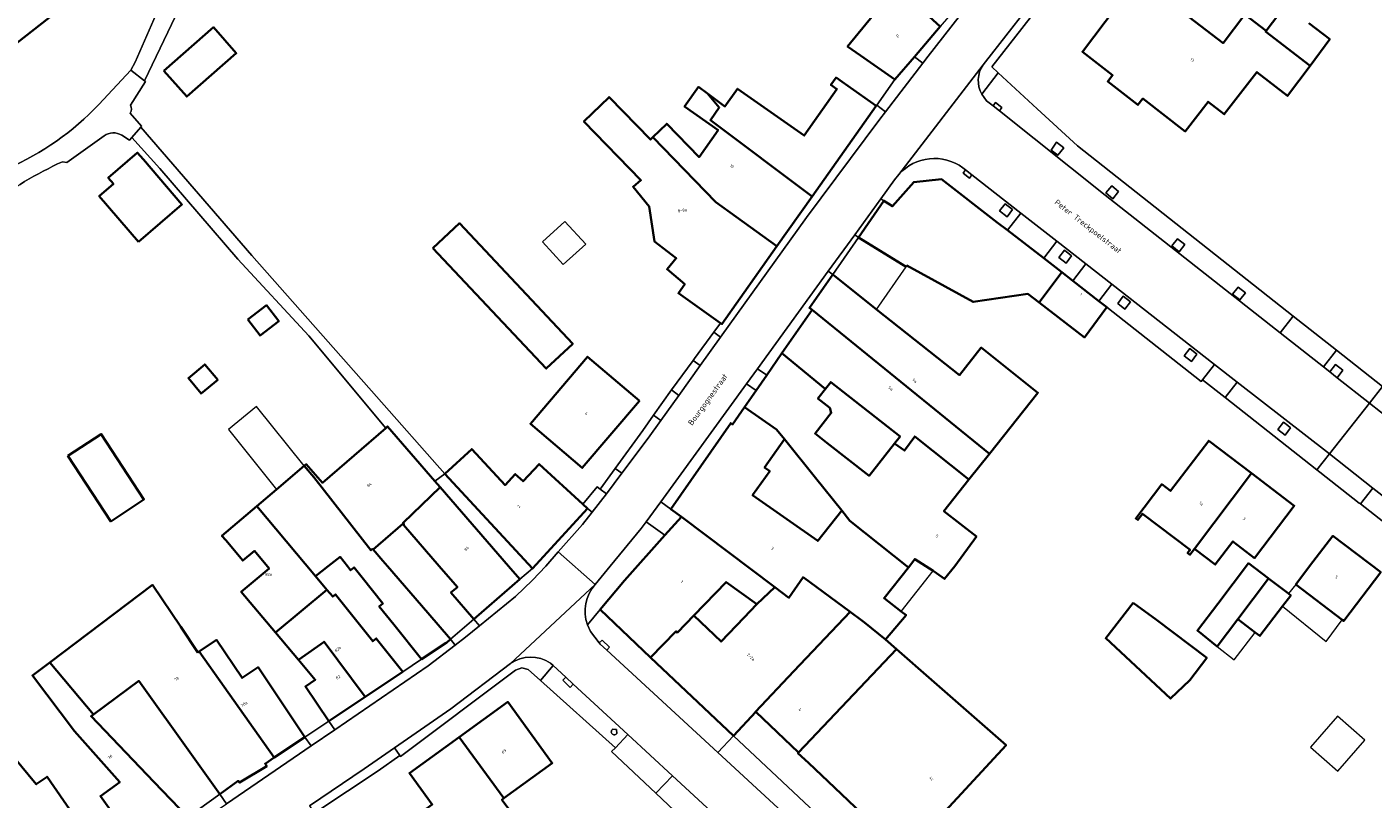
# Model space of a CAD drawing. Header units: metres. Extents: x 183400 to 185591, y 327112 to 329102.
# Tile 38 of 107: x 184029 to 184196, y 327971 to 328067. Entities that reach past the tile are written whole.
import ezdxf

# ---------------------------------------------------------------- set-up
doc = ezdxf.new("R2010")
doc.units = ezdxf.units.M
for name, color, linetype, lineweight in [('B-WE-IE-MEUBILAIR_WEGMEUBILAIR-GV', 7, 'Continuous', 18), ('B-WE-OG-BEBOUWING-GV', 7, 'Continuous', 35), ('B-WE-OG-BEBOUWING_HUISNUMMER-T18', 10, 'Continuous', 18), ('B-WE-OG-BEBOUWING_LUIFEL-GV', 7, 'Continuous', 18), ('B-WE-OG-BEBOUWING_OVERIG-GV', 7, 'Continuous', 18), ('B-WE-OG-BEBOUWING_STRAATNAAM-T35', 50, 'Continuous', 35), ('B-WE-OG-TERREIN_ERF-GV', 7, 'Continuous', 18), ('B-WE-VH-ONVERHARD-GV', 252, 'Continuous', 18), ('B-WE-VH-VERHARDING_ASFALT-GV', 252, 'Continuous', 18), ('B-WE-VH-VERHARDING_BETONSTRAATSTEEN-GV', 252, 'Continuous', 18), ('B-WE-VH-VERHARDING_TEGEL-GV', 252, 'Continuous', 18)]:
    doc.layers.add(name, color=color, linetype=linetype, lineweight=lineweight)
doc.styles.add('NLCS-ISO-M200-T25', font='NLCS-ISO.ttf')

msp = doc.modelspace()

# ---------------------------------------------------------------- linework, layer by layer
at = {"layer": 'B-WE-IE-MEUBILAIR_WEGMEUBILAIR-GV', "flags": 128}
for points in [[(184157.014, 328051.166), (184157.743, 328052.052), (184156.839, 328052.75), (184156.159, 328051.762), (184157.014, 328051.166)], [(184163.704, 328047.318), (184162.963, 328046.441), (184163.863, 328045.727), (184164.566, 328046.617), (184163.704, 328047.318)], [(184150.468, 328045.075), (184149.763, 328044.212), (184150.694, 328043.476), (184151.366, 328044.369), (184150.468, 328045.075)], [(184171.901, 328040.735), (184171.186, 328039.85), (184172.102, 328039.134), (184172.803, 328040.04), (184171.901, 328040.735)], [(184157.828, 328039.317), (184157.126, 328038.434), (184158.045, 328037.711), (184158.712, 328038.617), (184157.828, 328039.317)], [(184178.736, 328033.851), (184179.653, 328033.136), (184180.349, 328034.024), (184179.447, 328034.735), (184178.736, 328033.851)], [(184165.132, 328033.59), (184164.452, 328032.691), (184165.354, 328031.972), (184166.025, 328032.89), (184165.132, 328033.59)], [(184173.414, 328027.072), (184172.724, 328026.181), (184173.621, 328025.481), (184174.306, 328026.377), (184173.414, 328027.072)], [(184190.83, 328024.172), (184191.733, 328023.458), (184192.456, 328024.378), (184191.561, 328025.082), (184190.83, 328024.172)], [(184185.62, 328017.495), (184185.062, 328017.926), (184184.373, 328017.028), (184185.263, 328016.326), (184185.963, 328017.23), (184185.62, 328017.495)]]:
    msp.add_lwpolyline(points, close=True, dxfattribs=at)
msp.add_lwpolyline([(184102.122, 327979.193), (184102.108, 327979.677), (184101.624, 327979.704), (184101.55, 327979.643, 1.0879772)], format="xyb", close=True, dxfattribs=at)
at = {"layer": 'B-WE-OG-BEBOUWING-GV', "flags": 128}
for points in [[(184024.102, 328071.723), (184025.903, 328069.439), (184024.727, 328068.468), (184027.423, 328065.062), (184031.607, 328068.331), (184030.682, 328069.557), (184033.073, 328071.443), (184029.31, 328076.346), (184027.08, 328074.587), (184020.844, 328082.494), (184015.142, 328077.997), (184020.796, 328070.828), (184023.269, 328072.779), (184024.102, 328071.723)], [(184188.386, 328062.28), (184182.855, 328066.525), (184182.92, 328066.61), (184180.27, 328068.643), (184177.556, 328065.104), (184166.994, 328073.204), (184160.061, 328064.012), (184163.824, 328061.097), (184163.218, 328060.314), (184166.973, 328057.405), (184167.579, 328058.188), (184172.844, 328054.109), (184175.698, 328057.793), (184177.706, 328056.237), (184181.766, 328061.478), (184185.594, 328058.512), (184188.386, 328062.28)], [(184139.154, 328063.404), (184142.374, 328067.157), (184136.922, 328072.147), (184130.84, 328064.673), (184132.452, 328063.542), (184136.709, 328060.555), (184139.154, 328063.404)], [(184045.8, 328061.66), (184048.63, 328058.44), (184054.79, 328063.83), (184051.97, 328067.06), (184045.8, 328061.66)], [(184113.425, 328058.809), (184114.888, 328057.089), (184113.775, 328055.51), (184126.44, 328045.999), (184134.423, 328057.297), (184130.167, 328060.284), (184129.422, 328060.807), (184128.779, 328059.89), (184129.523, 328059.367), (184125.462, 328053.58), (184117.146, 328059.416), (184115.597, 328057.209), (184113.425, 328058.809)], [(184106.63, 328053.388), (184106.316, 328053.082), (184101.17, 328058.372), (184098.038, 328055.325), (184105.137, 328048.028), (184104.157, 328047.22), (184106.18, 328044.766), (184106.836, 328040.388), (184109.526, 328038.325), (184108.387, 328036.957), (184110.596, 328035.095), (184109.797, 328033.969), (184115.057, 328030.236), (184115.22, 328030.12), (184122.064, 328039.806), (184114.445, 328045.32), (184106.63, 328053.388)], [(184106.63, 328053.388), (184114.445, 328045.32), (184122.064, 328039.806), (184126.44, 328045.999), (184113.775, 328055.51), (184114.888, 328057.089), (184113.425, 328058.809), (184112.295, 328059.641), (184110.578, 328057.193), (184114.743, 328054.27), (184112.382, 328050.906), (184108.345, 328055.056), (184106.63, 328053.388)], [(184042.655, 328040.381), (184048.044, 328045.02), (184043.247, 328050.592), (184042.492, 328051.469), (184042.471, 328051.451), (184038.868, 328048.336), (184039.521, 328047.578), (184037.762, 328046.065), (184042.655, 328040.381)], [(184157.486, 328036.577), (184155.244, 328038.312), (184150.734, 328041.802), (184149.47, 328042.78), (184142.534, 328048.147), (184139.07, 328047.809), (184136.443, 328044.795), (184135.36, 328045.473), (184132.198, 328040.912), (184138.13, 328037.263), (184138.224, 328037.416), (184146.49, 328032.89), (184153.29, 328033.89), (184154.662, 328032.831), (184157.486, 328036.577)], [(184079.25, 328039.59), (184093.36, 328024.59), (184096.66, 328027.68), (184082.55, 328042.68), (184079.25, 328039.59)], [(184128.995, 328036.294), (184126.109, 328032.131), (184126.438, 328031.903), (184148.488, 328013.983), (184154.531, 328021.592), (184147.476, 328027.196), (184144.758, 328023.774), (184134.452, 328031.96), (184128.995, 328036.294)], [(184162.11, 328032.998), (184158.876, 328035.501), (184157.486, 328036.577), (184154.662, 328032.831), (184160.31, 328028.47), (184163.09, 328032.24), (184162.11, 328032.998)], [(184056.241, 328030.69), (184057.772, 328028.689), (184060.09, 328030.481), (184058.568, 328032.471), (184056.241, 328030.69)], [(184122.687, 328026.494), (184128.043, 328022.068), (184128.271, 328022.297), (184128.75, 328022.91), (184137.37, 328016.14), (184136.675, 328015.257), (184137.916, 328014.395), (184139.21, 328016.151), (184145.945, 328010.782), (184148.488, 328013.983), (184126.438, 328031.903), (184122.687, 328026.494)], [(184128.271, 328022.297), (184128.043, 328022.068), (184122.687, 328026.494), (184120.797, 328023.768), (184119.479, 328021.867), (184118.026, 328019.771), (184122.012, 328017.017), (184122.983, 328015.81), (184126.843, 328011.011), (184130.123, 328006.933), (184131.146, 328005.661), (184138.439, 327999.829), (184139.21, 328000.884), (184141.474, 327999.405), (184142.63, 327998.65), (184142.92, 327998.41), (184144.2, 328000.01), (184146.865, 328003.685), (184142.832, 328006.863), (184145.945, 328010.782), (184139.21, 328016.151), (184137.916, 328014.395), (184136.675, 328015.257), (184133.52, 328011.25), (184128.287, 328015.36), (184126.81, 328016.52), (184128.81, 328019.07), (184128.63, 328019.7), (184127.15, 328020.86), (184128.271, 328022.297)], [(184052.5, 328023.186), (184050.889, 328025.117), (184048.842, 328023.409), (184050.423, 328021.49), (184052.5, 328023.186)], [(184104.942, 328020.564), (184098.494, 328026.056), (184091.393, 328017.724), (184097.842, 328012.227), (184104.942, 328020.564)], [(184110.182, 328006.151), (184121.786, 327997.406), (184123.556, 327996.073), (184125.322, 327998.632), (184131.167, 327994.318), (184132.612, 327993.252), (184132.94, 327992.989), (184135.58, 327990.87), (184138.12, 327993.91), (184137.519, 327994.377), (184135.387, 327996.033), (184138.439, 327999.829), (184131.146, 328005.661), (184130.123, 328006.933), (184127.145, 328003.149), (184119.024, 328008.821), (184121.169, 328011.813), (184120.526, 328012.273), (184122.983, 328015.81), (184122.012, 328017.017), (184118.026, 328019.771), (184116.552, 328017.645), (184116.306, 328017.816), (184108.875, 328007.098), (184110.182, 328006.151)], [(184033.86, 328013.74), (184039.18, 328005.58), (184043.32, 328008.28), (184038, 328016.44), (184033.86, 328013.74)], [(184075.594, 328005.165), (184075.67, 328005.224), (184075.545, 328005.399), (184080.172, 328009.823), (184079.521, 328010.576), (184073.626, 328017.393), (184073.398, 328017.196), (184065.51, 328010.375), (184063.508, 328012.689), (184063.254, 328012.473), (184064.44, 328011.09), (184071.542, 328001.987), (184071.758, 328002.157), (184071.828, 328002.076), (184075.511, 328005.261), (184075.594, 328005.165)], [(184080.76, 328011.499), (184091.644, 327999.706), (184098.501, 328007.169), (184097.904, 328007.718), (184092.463, 328012.717), (184090.487, 328010.567), (184089.5, 328011.473), (184088.235, 328010.096), (184084.098, 328014.579), (184080.76, 328011.499)], [(184174.002, 328002.156), (184181.094, 328011.575), (184175.777, 328015.618), (184171.025, 328009.37), (184169.934, 328010.199), (184166.702, 328005.949), (184166.956, 328005.755), (184167.544, 328006.527), (184173.45, 328002.035), (184173.153, 328001.645), (184173.431, 328001.433), (184174.002, 328002.156)], [(184059.823, 328009.554), (184057.365, 328007.463), (184064.672, 327998.747), (184066.251, 328000), (184067.71, 328001.158), (184068.629, 328000), (184069.022, 327999.505), (184069.46, 327999.853), (184070.475, 327998.575), (184073.035, 327995.349), (184072.596, 327995.001), (184074.393, 327992.737), (184077.824, 327988.413), (184080.915, 327990.447), (184080.946, 327990.474), (184081.469, 327990.926), (184078.624, 327994.216), (184073.622, 328000), (184073.04, 328000.673), (184071.828, 328002.076), (184071.758, 328002.157), (184071.542, 328001.987), (184064.44, 328011.09), (184063.254, 328012.473), (184059.823, 328009.554)], [(184181.094, 328011.575), (184174.002, 328002.156), (184176.584, 328000.192), (184178.775, 328003.074), (184181.489, 328001.009), (184186.416, 328007.527), (184181.094, 328011.575)], [(184090.073, 327998.366), (184088.667, 328000), (184080.172, 328009.823), (184075.545, 328005.399), (184075.67, 328005.224), (184075.594, 328005.165), (184080.061, 328000), (184082.307, 327997.402), (184081.506, 327996.709), (184084.351, 327993.418), (184090.073, 327998.366)], [(184064.672, 327998.747), (184057.365, 328007.463), (184053.025, 328003.77), (184053.486, 328003.221), (184055.608, 328000.689), (184057.064, 328001.909), (184058.888, 327999.733), (184055.424, 327996.829), (184059.698, 327991.731), (184066.075, 327997.074), (184064.672, 327998.747)], [(184119.56, 327995.27), (184121.786, 327997.406), (184110.182, 328006.151), (184108.124, 328003.847), (184103.099, 327998.221), (184100.059, 327994.599), (184106.335, 327988.659), (184109.499, 327991.894), (184109.699, 327991.77), (184111.74, 327993.85), (184115.73, 327998.03), (184119.56, 327995.27)], [(184186.618, 327997.721), (184192.377, 327993.341), (184192.564, 327993.199), (184197.165, 327999.248), (184191.219, 328003.77), (184188.311, 328000), (184186.618, 327997.721)], [(184179.395, 327993.406), (184183.208, 327998.471), (184183.151, 327998.514), (184180.729, 328000.357), (184176.891, 327995.31), (184174.369, 327991.986), (184176.838, 327990.009), (184179.395, 327993.406)], [(184119.56, 327995.27), (184117.951, 327993.585), (184115.12, 327990.62), (184111.74, 327993.85), (184109.699, 327991.77), (184109.499, 327991.894), (184106.335, 327988.659), (184116.637, 327978.908), (184119.428, 327981.857), (184119.386, 327981.897), (184124.16, 327986.931), (184131.167, 327994.318), (184125.322, 327998.632), (184123.556, 327996.073), (184121.786, 327997.406), (184119.56, 327995.27)], [(184183.208, 327998.471), (184179.395, 327993.406), (184181.549, 327991.768), (184182.139, 327991.319), (184184.956, 327995.022), (184185.977, 327996.365), (184185.688, 327996.585), (184183.208, 327998.471)], [(184052.762, 327971.646), (184055.054, 327973.289), (184055.19, 327973.08), (184058.6, 327975.1), (184058.388, 327975.416), (184059.527, 327976.18), (184050.19, 327989.384), (184050.024, 327989.273), (184047.891, 327992.454), (184044.386, 327997.68), (184031.604, 327988.035), (184037.057, 327981.554), (184042.671, 327985.722), (184049.246, 327976.55), (184052.762, 327971.646)], [(184066.075, 327997.074), (184059.698, 327991.731), (184062.531, 327988.35), (184065.715, 327990.598), (184070.835, 327983.745), (184075.507, 327986.86), (184072.215, 327991.009), (184071.776, 327990.661), (184067.145, 327996.496), (184066.793, 327996.218), (184066.075, 327997.074)], [(184166.37, 327995.461), (184162.967, 327991.038), (184171.014, 327983.531), (184173.416, 327985.817), (184175.522, 327988.587), (184169.282, 327993.333), (184166.37, 327995.461)], [(184119.428, 327981.857), (184124.744, 327976.825), (184136.923, 327989.692), (184135.58, 327990.87), (184132.94, 327992.989), (184132.612, 327993.252), (184131.167, 327994.318), (184124.16, 327986.931), (184119.386, 327981.897), (184119.428, 327981.857)], [(184050.19, 327989.384), (184059.527, 327976.18), (184063.347, 327978.742), (184060.447, 327983.066), (184057.518, 327987.435), (184055.516, 327986.093), (184052.342, 327990.827), (184050.19, 327989.384)], [(184066.304, 327980.724), (184070.835, 327983.745), (184065.715, 327990.598), (184062.531, 327988.35), (184064.617, 327985.862), (184063.404, 327985.049), (184066.304, 327980.724)], [(184136.923, 327989.692), (184124.744, 327976.825), (184124.675, 327976.752), (184125.975, 327975.522), (184129.265, 327972.408), (184132.614, 327969.239), (184135.933, 327966.097), (184138.093, 327964.24), (184138.759, 327964.959), (184143.491, 327970.071), (184150.571, 327977.718), (184141.298, 327985.854), (184136.923, 327989.692)], [(184037.057, 327981.554), (184031.604, 327988.035), (184029.447, 327986.407), (184034.682, 327979.47), (184040.315, 327973.132), (184037.894, 327971.396), (184042.823, 327964.52), (184048.756, 327968.773), (184044.543, 327973.177), (184036.748, 327981.325), (184037.057, 327981.554)], [(184033.918, 327958.455), (184039.3, 327962.138), (184031.259, 327973.793), (184029.927, 327972.874), (184019.752, 327985.106), (184017.895, 327987.412), (184009.124, 327979.964), (184009.58, 327979.46), (184017.248, 327970.752), (184018.788, 327972.06), (184022.335, 327967.883), (184025.917, 327970.926), (184028.651, 327966.931), (184027.875, 327966.401), (184031.156, 327961.606), (184031.569, 327961.888), (184033.918, 327958.455)], [(184088.081, 327971.114), (184094.108, 327975.492), (184088.565, 327983.121), (184082.515, 327978.725), (184088.081, 327971.114)], [(184076.774, 327968.595), (184079.996, 327964.089), (184079.975, 327964.073), (184081.164, 327962.452), (184082.887, 327960.101), (184082.995, 327960.179), (184084.029, 327958.748), (184085.157, 327959.548), (184082.886, 327962.644), (184090.114, 327967.904), (184087.853, 327970.943), (184088.044, 327971.087), (184088.081, 327971.114), (184082.515, 327978.725), (184076.35, 327974.246), (184079.188, 327970.349), (184076.774, 327968.595)]]:
    msp.add_lwpolyline(points, close=True, dxfattribs=at)
msp.add_lwpolyline([(184185.427, 328069.88), (184182.92, 328066.61), (184182.855, 328066.525), (184188.386, 328062.28), (184190.829, 328065.578), (184188.24, 328067.564)], dxfattribs=at)
at = {"layer": 'B-WE-OG-BEBOUWING_LUIFEL-GV', "flags": 128}
for points in [[(184095.66, 328042.896), (184092.908, 328040.349), (184095.486, 328037.562), (184098.288, 328040.055), (184095.66, 328042.896)], [(184132.198, 328040.912), (184128.995, 328036.294), (184134.452, 328031.96), (184138.13, 328037.263), (184132.198, 328040.912)], [(184059.823, 328009.554), (184063.254, 328012.473), (184057.326, 328019.877), (184053.854, 328017.026), (184059.823, 328009.554)], [(184137.519, 327994.377), (184141.474, 327999.405), (184139.21, 328000.884), (184138.439, 327999.829), (184135.387, 327996.033), (184137.519, 327994.377)], [(184184.956, 327995.022), (184190.402, 327990.65), (184192.377, 327993.341), (184186.618, 327997.721), (184185.688, 327996.585), (184185.977, 327996.365), (184184.956, 327995.022)]]:
    msp.add_lwpolyline(points, close=True, dxfattribs=at)
at = {"layer": 'B-WE-OG-BEBOUWING_OVERIG-GV', "flags": 128}
for points in [[(184176.838, 327990.009), (184178.923, 327988.34), (184181.549, 327991.768), (184179.395, 327993.406), (184176.838, 327990.009)], [(184195.191, 327978.352), (184191.788, 327981.33), (184188.429, 327977.491), (184191.832, 327974.513), (184195.191, 327978.352)]]:
    msp.add_lwpolyline(points, close=True, dxfattribs=at)
at = {"layer": 'B-WE-OG-TERREIN_ERF-GV', "flags": 128}
for points in [[(184027.08, 328074.587), (184029.31, 328076.346), (184033.073, 328071.443), (184030.682, 328069.557), (184031.607, 328068.331), (184027.423, 328065.062), (184024.727, 328068.468), (184025.903, 328069.439), (184024.102, 328071.723), (184023.269, 328072.779), (184020.796, 328070.828), (184015.142, 328077.997), (184020.844, 328082.494), (184027.08, 328074.587)], [(184054.79, 328063.83), (184048.63, 328058.44), (184045.8, 328061.66), (184051.97, 328067.06), (184054.79, 328063.83)], [(184038.868, 328048.336), (184042.471, 328051.451), (184042.492, 328051.469), (184043.247, 328050.592), (184048.044, 328045.02), (184042.655, 328040.381), (184037.762, 328046.065), (184039.521, 328047.578), (184038.868, 328048.336)], [(184096.66, 328027.68), (184093.36, 328024.59), (184079.25, 328039.59), (184082.55, 328042.68), (184096.66, 328027.68)], [(184056.241, 328030.69), (184058.568, 328032.471), (184060.09, 328030.481), (184057.772, 328028.689), (184056.241, 328030.69)], [(184048.842, 328023.409), (184050.889, 328025.117), (184052.5, 328023.186), (184050.423, 328021.49), (184048.842, 328023.409)], [(184104.942, 328020.564), (184097.842, 328012.227), (184091.393, 328017.724), (184098.494, 328026.056), (184104.942, 328020.564)], [(184136.675, 328015.257), (184137.37, 328016.14), (184128.75, 328022.91), (184128.271, 328022.297), (184127.15, 328020.86), (184128.63, 328019.7), (184128.81, 328019.07), (184126.81, 328016.52), (184128.287, 328015.36), (184133.52, 328011.25), (184136.675, 328015.257)], [(184033.86, 328013.74), (184038, 328016.44), (184043.32, 328008.28), (184039.18, 328005.58), (184033.86, 328013.74)], [(184122.983, 328015.81), (184120.526, 328012.273), (184121.169, 328011.813), (184119.024, 328008.821), (184127.145, 328003.149), (184130.123, 328006.933), (184126.843, 328011.011), (184122.983, 328015.81)], [(184174.002, 328002.156), (184173.431, 328001.433), (184173.153, 328001.645), (184173.45, 328002.035), (184167.544, 328006.527), (184166.956, 328005.755), (184166.702, 328005.949), (184169.934, 328010.199), (184171.025, 328009.37), (184175.777, 328015.618), (184181.094, 328011.575), (184186.416, 328007.527), (184181.489, 328001.009), (184178.775, 328003.074), (184176.584, 328000.192), (184174.002, 328002.156)], [(184084.351, 327993.418), (184081.506, 327996.709), (184082.307, 327997.402), (184080.061, 328000), (184075.594, 328005.165), (184075.511, 328005.261), (184071.828, 328002.076), (184073.04, 328000.673), (184073.622, 328000), (184078.624, 327994.216), (184081.469, 327990.926), (184084.351, 327993.418)], [(184192.377, 327993.341), (184186.618, 327997.721), (184188.311, 328000), (184191.219, 328003.77), (184197.165, 327999.248), (184192.564, 327993.199), (184192.377, 327993.341)], [(184064.672, 327998.747), (184066.075, 327997.074), (184066.793, 327996.218), (184067.145, 327996.496), (184071.776, 327990.661), (184072.215, 327991.009), (184075.507, 327986.86), (184077.824, 327988.413), (184074.393, 327992.737), (184072.596, 327995.001), (184073.035, 327995.349), (184070.475, 327998.575), (184069.46, 327999.853), (184069.022, 327999.505), (184068.629, 328000), (184067.71, 328001.158), (184066.251, 328000), (184064.672, 327998.747)], [(184183.208, 327998.471), (184185.688, 327996.585), (184185.977, 327996.365), (184184.956, 327995.022), (184182.139, 327991.319), (184181.549, 327991.768), (184179.395, 327993.406), (184176.838, 327990.009), (184174.369, 327991.986), (184176.891, 327995.31), (184180.729, 328000.357), (184183.151, 327998.514), (184183.208, 327998.471)], [(184111.74, 327993.85), (184115.12, 327990.62), (184117.951, 327993.585), (184119.56, 327995.27), (184115.73, 327998.03), (184111.74, 327993.85)], [(184166.37, 327995.461), (184169.282, 327993.333), (184175.522, 327988.587), (184173.416, 327985.817), (184171.014, 327983.531), (184162.967, 327991.038), (184166.37, 327995.461)], [(184052.762, 327971.646), (184049.246, 327976.55), (184042.671, 327985.722), (184037.057, 327981.554), (184036.748, 327981.325), (184044.543, 327973.177), (184048.756, 327968.773), (184052.762, 327971.646)], [(184076.214, 327958.856), (184071.776, 327964.964), (184076.774, 327968.595), (184079.188, 327970.349), (184076.35, 327974.246), (184082.515, 327978.725), (184088.565, 327983.121), (184094.108, 327975.492), (184088.081, 327971.114), (184088.044, 327971.087), (184087.853, 327970.943), (184090.114, 327967.904), (184082.886, 327962.644), (184085.157, 327959.548), (184084.029, 327958.748), (184082.995, 327960.179), (184082.887, 327960.101), (184081.164, 327962.452), (184076.214, 327958.856)]]:
    msp.add_lwpolyline(points, close=True, dxfattribs=at)
for points in [[(184188.24, 328067.564), (184190.829, 328065.578), (184188.386, 328062.28), (184185.594, 328058.512), (184181.766, 328061.478), (184177.706, 328056.237), (184175.698, 328057.793), (184172.844, 328054.109), (184167.579, 328058.188), (184166.973, 328057.405), (184163.218, 328060.314), (184163.824, 328061.097), (184160.061, 328064.012), (184166.994, 328073.204), (184177.556, 328065.104), (184180.27, 328068.643), (184182.92, 328066.61), (184185.427, 328069.88)], [(184156.529, 328072.096), (184148.79, 328062.139), (184149.596, 328061.396), (184154.445, 328056.924), (184159.446, 328052.311), (184186.295, 328031.12), (184191.677, 328026.872), (184197.402, 328022.354)], [(184204.516, 328000), (184194.649, 328007.74), (184194.507, 328007.851), (184189.616, 328011.688), (184189.227, 328011.995), (184177.814, 328020.999), (184175.009, 328023.212), (184174.815, 328022.984), (184163.09, 328032.24), (184160.31, 328028.47), (184154.662, 328032.831), (184153.29, 328033.89), (184146.49, 328032.89), (184138.224, 328037.416), (184138.13, 328037.263), (184132.198, 328040.912), (184128.995, 328036.294), (184134.452, 328031.96), (184144.758, 328023.774), (184147.476, 328027.196), (184154.531, 328021.592), (184148.488, 328013.983), (184145.945, 328010.782), (184142.832, 328006.863), (184146.865, 328003.685), (184144.2, 328000.01), (184142.92, 327998.41), (184142.63, 327998.65), (184141.474, 327999.405), (184139.21, 328000.884), (184138.439, 327999.829), (184135.387, 327996.033), (184137.519, 327994.377), (184138.12, 327993.91), (184135.58, 327990.87), (184136.923, 327989.692), (184141.298, 327985.854), (184150.571, 327977.718), (184143.491, 327970.071)], [(184117.005, 327962.296), (184107.002, 327971.746), (184101.49, 327976.953), (184101.98, 327977.38), (184092.653, 327985.775), (184091.122, 327987.152), (184090.32, 327987.363), (184089.552, 327987.051), (184075.245, 327976.338), (184075.167, 327976.441), (184072.461, 327974.517), (184064.815, 327969.459)], [(184019.752, 327985.106), (184029.927, 327972.874), (184031.259, 327973.793), (184039.3, 327962.138)], [(184132.614, 327969.239), (184129.265, 327972.408), (184125.975, 327975.522), (184124.675, 327976.752), (184124.744, 327976.825), (184119.428, 327981.857), (184116.637, 327978.908), (184135.584, 327961.123)]]:
    msp.add_lwpolyline(points, dxfattribs=at)
for points in [[(184048.695, 328071.506), (184043.402, 328060.405), (184043.528, 328060.31), (184041.634, 328057.372, -0.2816511), (184041.608, 328056.392), (184043.013, 328054.753), (184042.923, 328054.649), (184056.753, 328038.672), (184072.264, 328021.101), (184080.76, 328011.499), (184084.098, 328014.579), (184088.235, 328010.096), (184089.5, 328011.473), (184090.487, 328010.567), (184092.463, 328012.717), (184097.904, 328007.718), (184099.708, 328009.89), (184100.06, 328009.6), (184101.941, 328012.171), (184105.377, 328016.867), (184106.72, 328018.781), (184108.933, 328021.933), (184111.641, 328025.61), (184111.815, 328025.846), (184114.225, 328029.11), (184115.057, 328030.236), (184109.797, 328033.969), (184110.596, 328035.095), (184108.387, 328036.957), (184109.526, 328038.325), (184106.836, 328040.388), (184106.18, 328044.766), (184104.157, 328047.22), (184105.137, 328048.028), (184098.038, 328055.325), (184101.17, 328058.372), (184106.316, 328053.082), (184106.63, 328053.388), (184108.345, 328055.056), (184112.382, 328050.906), (184114.743, 328054.27), (184110.578, 328057.193), (184112.295, 328059.641), (184113.425, 328058.809), (184115.597, 328057.209), (184117.146, 328059.416), (184125.462, 328053.58), (184129.523, 328059.367), (184128.779, 328059.89), (184129.422, 328060.807), (184130.167, 328060.284), (184134.423, 328057.297), (184134.469, 328057.363), (184136.709, 328060.555), (184132.452, 328063.542), (184130.84, 328064.673), (184136.922, 328072.147)], [(184003.472, 328067.615), (184013.002, 328058.021), (184015.83, 328060.707), (184020.061, 328056.252), (184017.233, 328053.566), (184021.021, 328049.385, 0.3046037), (184023.519, 328048.478), (184026.385, 328049.521, 0.1017864), (184037.699, 328057.445), (184041.673, 328061.708), (184042.224, 328062.716), (184045.992, 328071.385)], [(184042.823, 327964.52), (184037.894, 327971.396), (184040.315, 327973.132), (184034.682, 327979.47), (184029.447, 327986.407), (184031.604, 327988.035), (184044.386, 327997.68), (184047.891, 327992.454), (184050.024, 327989.273), (184050.19, 327989.384), (184052.342, 327990.827), (184055.516, 327986.093), (184057.518, 327987.435), (184060.447, 327983.066), (184063.347, 327978.742), (184066.304, 327980.724), (184063.404, 327985.049), (184064.617, 327985.862), (184062.531, 327988.35), (184059.698, 327991.731), (184055.424, 327996.829), (184058.888, 327999.733), (184057.064, 328001.909), (184055.608, 328000.689), (184053.486, 328003.221), (184053.025, 328003.77), (184057.365, 328007.463), (184059.823, 328009.554), (184063.254, 328012.473), (184063.508, 328012.689), (184065.51, 328010.375), (184073.398, 328017.196), (184063.844, 328028.65), (184054.981, 328038.204), (184045.309, 328049.489), (184041.789, 328053.344), (184041.509, 328053.022), (184040.555, 328053.619, 0.3064099), (184038.352, 328053.546), (184033.736, 328050.218), (184033.18, 328050.338, 0.0517181), (184024.042, 328044.911)]]:
    msp.add_lwpolyline(points, format="xyb", dxfattribs=at)
at = {"layer": 'B-WE-VH-ONVERHARD-GV', "flags": 128}
for points in [[(184157.014, 328051.166), (184157.743, 328052.052), (184156.839, 328052.75), (184156.159, 328051.762), (184157.014, 328051.166)], [(184163.704, 328047.318), (184162.963, 328046.441), (184163.863, 328045.727), (184164.566, 328046.617), (184163.704, 328047.318)], [(184150.468, 328045.075), (184149.763, 328044.212), (184150.694, 328043.476), (184151.366, 328044.369), (184150.468, 328045.075)], [(184171.901, 328040.735), (184171.186, 328039.85), (184172.102, 328039.134), (184172.803, 328040.04), (184171.901, 328040.735)], [(184157.828, 328039.317), (184157.126, 328038.434), (184158.045, 328037.711), (184158.712, 328038.617), (184157.828, 328039.317)], [(184178.736, 328033.851), (184179.653, 328033.136), (184180.349, 328034.024), (184179.447, 328034.735), (184178.736, 328033.851)], [(184165.132, 328033.59), (184164.452, 328032.691), (184165.354, 328031.972), (184166.025, 328032.89), (184165.132, 328033.59)], [(184173.414, 328027.072), (184172.724, 328026.181), (184173.621, 328025.481), (184174.306, 328026.377), (184173.414, 328027.072)], [(184191.733, 328023.458), (184192.456, 328024.378), (184191.561, 328025.082), (184190.83, 328024.172), (184191.733, 328023.458)], [(184185.62, 328017.495), (184185.062, 328017.926), (184184.373, 328017.028), (184185.263, 328016.326), (184185.963, 328017.23), (184185.62, 328017.495)]]:
    msp.add_lwpolyline(points, close=True, dxfattribs=at)
msp.add_lwpolyline([(184102.122, 327979.193), (184102.108, 327979.677), (184101.624, 327979.704), (184101.55, 327979.643, 1.0879772)], format="xyb", close=True, dxfattribs=at)
at = {"layer": 'B-WE-VH-VERHARDING_ASFALT-GV', "flags": 128}
for points in [[(184087.239, 328124.943), (184084.326, 328121.699), (184079.186, 328115.977), (184076.439, 328112.939), (184063.384, 328098.479), (184056.898, 328091.454), (184054.839, 328088.967), (184053.16, 328086.209), (184049.094, 328077.594), (184045.992, 328071.385), (184042.224, 328062.716), (184041.673, 328061.708), (184043.402, 328060.405), (184048.695, 328071.506), (184054.037, 328083.095), (184055.652, 328086.254), (184057.759, 328089.108), (184080.906, 328114.708), (184089.043, 328123.569), (184103.562, 328139.11), (184101.556, 328141.11), (184101.524, 328141.078), (184087.239, 328124.943)], [(184073.398, 328017.196), (184073.626, 328017.393), (184079.521, 328010.576), (184080.76, 328011.499), (184072.264, 328021.101), (184056.753, 328038.672), (184042.923, 328054.649), (184041.789, 328053.344), (184045.309, 328049.489), (184054.981, 328038.204), (184063.844, 328028.65), (184073.398, 328017.196)]]:
    msp.add_lwpolyline(points, close=True, dxfattribs=at)
for points in [[(184155.115, 328081.707), (184140.873, 328063.467), (184140.208, 328062.598), (184135.562, 328056.527), (184134.866, 328055.617), (184125.726, 328043.374), (184115.058, 328028.513), (184112.521, 328024.979), (184109.85, 328021.258), (184107.612, 328018.14), (184106.038, 328015.948), (184102.773, 328011.563), (184100.87, 328009.007), (184099.078, 328006.717), (184097.885, 328005.193), (184094.864, 328001.776), (184099.434, 327997.735), (184101.318, 328000), (184105.186, 328004.7), (184105.795, 328005.538), (184107.604, 328008.028), (184118.269, 328022.706), (184119.629, 328024.578), (184128.436, 328036.7), (184131.739, 328041.246), (184135, 328045.734), (184136.705, 328048.081), (184137.205, 328048.732), (184147.695, 328062.388), (184147.695, 328062.388), (184147.995, 328062.778), (184160.634, 328078.987)], [(184201.242, 328015.966), (184195.766, 328020.28), (184190.779, 328013.962), (184196.205, 328009.724), (184208.656, 328000)], [(184063.921, 327970.163), (184070.705, 327974.782), (184074.499, 327977.407), (184081.487, 327982.241), (184088.901, 327987.893), (184099.434, 327997.735), (184094.864, 328001.776), (184093.294, 328000), (184091.663, 327998.252), (184089.525, 327996.215), (184085.048, 327992.563), (184083.336, 327991.167), (184082.041, 327990.177), (184078.672, 327987.603), (184067.042, 327979.645), (184064.105, 327977.635), (184053.588, 327970.439)]]:
    msp.add_lwpolyline(points, dxfattribs=at)
for points in [[(184024.042, 328044.911, -0.0517181), (184033.18, 328050.338), (184033.736, 328050.218), (184038.352, 328053.546, -0.3064099), (184040.555, 328053.619), (184041.509, 328053.022), (184041.789, 328053.344), (184042.923, 328054.649), (184043.013, 328054.753), (184041.608, 328056.392, 0.2816511), (184041.634, 328057.372), (184043.528, 328060.31), (184043.402, 328060.405), (184041.673, 328061.708), (184037.699, 328057.445, -0.1017864), (184026.385, 328049.521)], [(184136.65, 327956.564), (184114.704, 327976.813), (184100.898, 327989.552), (184100.078, 327990.308), (184099.962, 327990.457), (184098.86, 327991.881), (184098.474, 327992.71, -0.2734513), (184099.434, 327997.735), (184088.901, 327987.893, -0.3163934), (184093.879, 327987.928), (184094.206, 327987.626), (184095.778, 327986.174), (184096.716, 327985.308), (184103.509, 327979.036), (184109.053, 327973.917), (184119.217, 327964.532)]]:
    msp.add_lwpolyline(points, format="xyb", dxfattribs=at)
msp.add_lwpolyline([(184147.531, 328058.73, -0.2772073), (184147.695, 328062.388), (184137.205, 328048.732, -0.3888664), (184145.187, 328049.572), (184145.53, 328049.304), (184146.319, 328048.688), (184152.392, 328043.944), (184156.886, 328040.434), (184160.506, 328037.607), (184163.729, 328035.09), (184176.497, 328025.117), (184179.312, 328022.919), (184190.779, 328013.962), (184195.766, 328020.28), (184191.733, 328023.458), (184190.83, 328024.172), (184190.041, 328024.793), (184184.652, 328029.032), (184162.877, 328046.165), (184149.73, 328056.681), (184148.955, 328057.301), (184148.14, 328057.912)], format="xyb", close=True, dxfattribs=at)
at = {"layer": 'B-WE-VH-VERHARDING_BETONSTRAATSTEEN-GV', "flags": 128}
for points in [[(184135.562, 328056.527), (184140.208, 328062.598), (184139.154, 328063.404), (184136.709, 328060.555), (184134.469, 328057.363), (184135.562, 328056.527)], [(184149.73, 328056.681), (184150.052, 328057.084), (184149.261, 328057.696), (184148.955, 328057.301), (184149.73, 328056.681)], [(184145.53, 328049.304), (184145.223, 328048.909), (184146.014, 328048.297), (184146.319, 328048.688), (184145.53, 328049.304)], [(184150.734, 328041.802), (184155.244, 328038.312), (184156.886, 328040.434), (184152.392, 328043.944), (184150.734, 328041.802)], [(184132.198, 328040.912), (184131.739, 328041.246), (184128.436, 328036.7), (184128.995, 328036.294), (184132.198, 328040.912)], [(184158.876, 328035.501), (184162.11, 328032.998), (184163.729, 328035.09), (184160.506, 328037.607), (184158.876, 328035.501)], [(184190.041, 328024.793), (184191.677, 328026.872), (184186.295, 328031.12), (184184.652, 328029.032), (184190.041, 328024.793)], [(184111.641, 328025.61), (184112.521, 328024.979), (184115.058, 328028.513), (184114.225, 328029.11), (184111.815, 328025.846), (184111.641, 328025.61)], [(184118.269, 328022.706), (184119.479, 328021.867), (184120.797, 328023.768), (184119.629, 328024.578), (184118.269, 328022.706)], [(184175.009, 328023.212), (184177.814, 328020.999), (184179.312, 328022.919), (184176.497, 328025.117), (184175.009, 328023.212)], [(184106.72, 328018.781), (184107.612, 328018.14), (184109.85, 328021.258), (184108.933, 328021.933), (184106.72, 328018.781)], [(184194.649, 328007.74), (184196.205, 328009.724), (184190.779, 328013.962), (184189.227, 328011.995), (184189.616, 328011.688), (184194.507, 328007.851), (184194.649, 328007.74)], [(184100.87, 328009.007), (184100.06, 328009.6), (184099.708, 328009.89), (184097.904, 328007.718), (184098.501, 328007.169), (184099.078, 328006.717), (184100.87, 328009.007)], [(184107.604, 328008.028), (184105.795, 328005.538), (184108.124, 328003.847), (184110.182, 328006.151), (184108.875, 328007.098), (184107.604, 328008.028)], [(184081.469, 327990.926), (184082.041, 327990.177), (184083.336, 327991.167), (184085.048, 327992.563), (184084.351, 327993.418), (184081.469, 327990.926)], [(184100.898, 327989.552), (184101.233, 327989.915), (184100.312, 327990.815), (184099.962, 327990.457), (184100.078, 327990.308), (184100.898, 327989.552)], [(184095.778, 327986.174), (184095.429, 327985.816), (184096.353, 327984.914), (184096.716, 327985.308), (184095.778, 327986.174)], [(184067.042, 327979.645), (184066.304, 327980.724), (184063.347, 327978.742), (184064.105, 327977.635), (184067.042, 327979.645)], [(184109.053, 327973.917), (184103.509, 327979.036), (184101.98, 327977.38), (184101.49, 327976.953), (184107.002, 327971.746), (184109.053, 327973.917)], [(184116.637, 327978.908), (184114.704, 327976.813), (184136.65, 327956.564), (184138.469, 327958.535), (184137.82, 327959.14), (184135.584, 327961.123), (184116.637, 327978.908)], [(184063.921, 327970.163), (184064.336, 327969.553), (184064.815, 327969.459), (184072.461, 327974.517), (184075.167, 327976.441), (184074.499, 327977.407), (184070.705, 327974.782), (184063.921, 327970.163)], [(184048.756, 327968.773), (184049.521, 327967.656), (184053.588, 327970.439), (184052.762, 327971.646), (184048.756, 327968.773)]]:
    msp.add_lwpolyline(points, close=True, dxfattribs=at)
at = {"layer": 'B-WE-VH-VERHARDING_TEGEL-GV', "flags": 128}
for points in [[(184148.398, 328074.176), (184142.374, 328067.157), (184139.154, 328063.404), (184140.208, 328062.598), (184140.873, 328063.467), (184155.115, 328081.707, 0.2817812), (184155.816, 328088.368), (184153.888, 328085.7), (184154.018, 328085.001), (184154.101, 328083.527), (184153.79, 328081.294), (184152.45, 328079.599), (184152.794, 328079.298), (184149.049, 328074.934)], [(184161.461, 328078.342), (184160.634, 328078.987), (184147.995, 328062.778), (184147.695, 328062.388, 0.2772073), (184147.531, 328058.73), (184149.596, 328061.396), (184148.79, 328062.139), (184156.529, 328072.096), (184156.917, 328071.758), (184158.709, 328074.303), (184158.372, 328074.562)], [(184150.734, 328041.802), (184152.392, 328043.944), (184146.319, 328048.688), (184146.014, 328048.297), (184145.223, 328048.909), (184145.53, 328049.304), (184145.187, 328049.572, 0.3888664), (184137.205, 328048.732), (184136.705, 328048.081), (184135, 328045.734), (184135.36, 328045.473), (184136.443, 328044.795), (184139.07, 328047.809), (184142.534, 328048.147), (184149.47, 328042.78)], [(184098.474, 327992.71), (184100.059, 327994.599), (184103.099, 327998.221), (184108.124, 328003.847), (184105.795, 328005.538), (184105.186, 328004.7), (184101.318, 328000), (184099.434, 327997.735, 0.2734513)], [(184074.499, 327977.407), (184075.167, 327976.441), (184075.245, 327976.338), (184089.552, 327987.051), (184090.32, 327987.363), (184091.122, 327987.152), (184092.653, 327985.775), (184094.206, 327987.626), (184093.879, 327987.928, 0.3163934), (184088.901, 327987.893), (184081.487, 327982.241)], [(184101.55, 327979.643), (184101.624, 327979.704), (184102.108, 327979.677), (184102.122, 327979.193, -1.0879772)]]:
    msp.add_lwpolyline(points, format="xyb", close=True, dxfattribs=at)
for points in [[(184149.596, 328061.396), (184147.531, 328058.73), (184148.14, 328057.912), (184148.955, 328057.301), (184149.261, 328057.696), (184150.052, 328057.084), (184149.73, 328056.681), (184162.877, 328046.165), (184184.652, 328029.032), (184186.295, 328031.12), (184159.446, 328052.311), (184154.445, 328056.924), (184149.596, 328061.396)], [(184114.225, 328029.11), (184115.058, 328028.513), (184125.726, 328043.374), (184134.866, 328055.617), (184135.562, 328056.527), (184134.469, 328057.363), (184134.423, 328057.297), (184126.44, 328045.999), (184122.064, 328039.806), (184115.22, 328030.12), (184115.057, 328030.236), (184114.225, 328029.11)], [(184157.014, 328051.166), (184156.159, 328051.762), (184156.839, 328052.75), (184157.743, 328052.052), (184157.014, 328051.166)], [(184163.704, 328047.318), (184164.566, 328046.617), (184163.863, 328045.727), (184162.963, 328046.441), (184163.704, 328047.318)], [(184132.198, 328040.912), (184135.36, 328045.473), (184135, 328045.734), (184131.739, 328041.246), (184132.198, 328040.912)], [(184150.468, 328045.075), (184151.366, 328044.369), (184150.694, 328043.476), (184149.763, 328044.212), (184150.468, 328045.075)], [(184155.244, 328038.312), (184157.486, 328036.577), (184158.876, 328035.501), (184160.506, 328037.607), (184156.886, 328040.434), (184155.244, 328038.312)], [(184171.901, 328040.735), (184172.803, 328040.04), (184172.102, 328039.134), (184171.186, 328039.85), (184171.901, 328040.735)], [(184157.828, 328039.317), (184158.712, 328038.617), (184158.045, 328037.711), (184157.126, 328038.434), (184157.828, 328039.317)], [(184122.687, 328026.494), (184126.438, 328031.903), (184126.109, 328032.131), (184128.995, 328036.294), (184128.436, 328036.7), (184119.629, 328024.578), (184120.797, 328023.768), (184122.687, 328026.494)], [(184175.009, 328023.212), (184176.497, 328025.117), (184163.729, 328035.09), (184162.11, 328032.998), (184163.09, 328032.24), (184174.815, 328022.984), (184175.009, 328023.212)], [(184178.736, 328033.851), (184179.447, 328034.735), (184180.349, 328034.024), (184179.653, 328033.136), (184178.736, 328033.851)], [(184165.132, 328033.59), (184166.025, 328032.89), (184165.354, 328031.972), (184164.452, 328032.691), (184165.132, 328033.59)], [(184173.414, 328027.072), (184174.306, 328026.377), (184173.621, 328025.481), (184172.724, 328026.181), (184173.414, 328027.072)], [(184190.83, 328024.172), (184191.561, 328025.082), (184192.456, 328024.378), (184191.733, 328023.458), (184195.766, 328020.28), (184197.402, 328022.354), (184191.677, 328026.872), (184190.041, 328024.793), (184190.83, 328024.172)], [(184112.521, 328024.979), (184111.641, 328025.61), (184108.933, 328021.933), (184109.85, 328021.258), (184112.521, 328024.979)], [(184189.227, 328011.995), (184190.779, 328013.962), (184179.312, 328022.919), (184177.814, 328020.999), (184189.227, 328011.995)], [(184107.604, 328008.028), (184108.875, 328007.098), (184116.306, 328017.816), (184116.552, 328017.645), (184118.026, 328019.771), (184119.479, 328021.867), (184118.269, 328022.706), (184107.604, 328008.028)], [(184201.242, 328015.966), (184201.927, 328016.817), (184202.819, 328016.127), (184202.143, 328015.257), (184208.11, 328010.565), (184209.73, 328012.624), (184197.541, 328022.244), (184197.402, 328022.354), (184195.766, 328020.28), (184201.242, 328015.966)], [(184106.72, 328018.781), (184105.377, 328016.867), (184101.941, 328012.171), (184102.773, 328011.563), (184106.038, 328015.948), (184107.612, 328018.14), (184106.72, 328018.781)], [(184185.62, 328017.495), (184185.963, 328017.23), (184185.263, 328016.326), (184184.373, 328017.028), (184185.062, 328017.926), (184185.62, 328017.495)], [(184091.644, 327999.706), (184080.76, 328011.499), (184079.521, 328010.576), (184080.172, 328009.823), (184088.667, 328000), (184090.073, 327998.366), (184091.644, 327999.706)], [(184100.06, 328009.6), (184100.87, 328009.007), (184102.773, 328011.563), (184101.941, 328012.171), (184100.06, 328009.6)], [(184196.205, 328009.724), (184194.649, 328007.74), (184204.516, 328000), (184209.018, 327996.468), (184210.599, 327998.483), (184208.656, 328000), (184196.205, 328009.724)], [(184094.864, 328001.776), (184097.885, 328005.193), (184099.078, 328006.717), (184098.501, 328007.169), (184091.644, 327999.706), (184090.073, 327998.366), (184084.351, 327993.418), (184085.048, 327992.563), (184089.525, 327996.215), (184091.663, 327998.252), (184093.294, 328000), (184094.864, 328001.776)], [(184106.335, 327988.659), (184100.059, 327994.599), (184098.474, 327992.71), (184098.86, 327991.881), (184099.962, 327990.457), (184100.312, 327990.815), (184101.233, 327989.915), (184100.898, 327989.552), (184114.704, 327976.813), (184116.637, 327978.908), (184106.335, 327988.659)], [(184075.507, 327986.86), (184070.835, 327983.745), (184066.304, 327980.724), (184067.042, 327979.645), (184078.672, 327987.603), (184082.041, 327990.177), (184081.469, 327990.926), (184080.946, 327990.474), (184080.915, 327990.447), (184077.824, 327988.413), (184075.507, 327986.86)], [(184101.98, 327977.38), (184103.509, 327979.036), (184096.716, 327985.308), (184096.353, 327984.914), (184095.429, 327985.816), (184095.778, 327986.174), (184094.206, 327987.626), (184092.653, 327985.775), (184101.98, 327977.38)], [(184053.588, 327970.439), (184064.105, 327977.635), (184063.347, 327978.742), (184059.527, 327976.18), (184058.388, 327975.416), (184058.6, 327975.1), (184055.19, 327973.08), (184055.054, 327973.289), (184052.762, 327971.646), (184053.588, 327970.439)], [(184117.45, 327962.77), (184119.217, 327964.532), (184109.053, 327973.917), (184107.002, 327971.746), (184117.005, 327962.296), (184117.45, 327962.77)]]:
    msp.add_lwpolyline(points, close=True, dxfattribs=at)

# ---------------------------------------------------------------- texts
at = {"layer": 'B-WE-OG-BEBOUWING_HUISNUMMER-T18', "char_height": 0.36, "attachment_point": 5, "style": 'NLCS-ISO-M200-T25'}
for s, insert, rotation in [('14', (184137.062, 328065.981), 320.9), ('13', (184173.722, 328063.003), 322.5), ('10', (184116.471, 328049.769), 324.9), ('8-8a', (184110.297, 328044.283), 8.5), ('1', (184159.895, 328033.844), 322.3), ('9a', (184139.176, 328023.099), 321.5), ('5a', (184136.211, 328022.136), 321.9), ('4', (184098.347, 328018.989), 319.6), ('84', (184071.337, 328010.125), 40.9), ('1a', (184174.855, 328007.798), 322.7), ('2', (184089.951, 328007.438), 42.7), ('3', (184180.178, 328005.908), 322.9), ('5', (184141.972, 328003.751), 324.1), ('86', (184083.46, 328002.184), 40.8), ('3', (184121.491, 328002.219), 325.1), ('82a', (184058.83, 327998.993), 4), ('1', (184110.233, 327998.064), 316.3), ('5', (184191.681, 327998.645), 322.7), ('82b', (184067.445, 327989.684), 38.4), ('2-2a', (184118.821, 327988.704), 316.3), ('78', (184047.406, 327985.982), 35.6), ('82', (184067.46, 327986.182), 33.8), ('78a', (184055.781, 327982.842), 33.8), ('4', (184124.926, 327982.161), 316.6), ('76', (184039.102, 327976.278), 41.6), ('69', (184088.096, 327976.961), 36), ('4c', (184141.285, 327973.576), 317.2)]:
    msp.add_mtext(s, dxfattribs=dict(at, insert=insert, rotation=rotation))
at = {"layer": 'B-WE-OG-BEBOUWING_STRAATNAAM-T35', "char_height": 0.7, "attachment_point": 5, "style": 'NLCS-ISO-M200-T25'}
for s, insert, rotation in [('Peter Treckpoelstraat', (184160.705, 328042.194), 322), ('Bourgognestraat', (184113.546, 328020.69), 54)]:
    msp.add_mtext(s, dxfattribs=dict(at, insert=insert, rotation=rotation))

doc.saveas('drawing.dxf')
